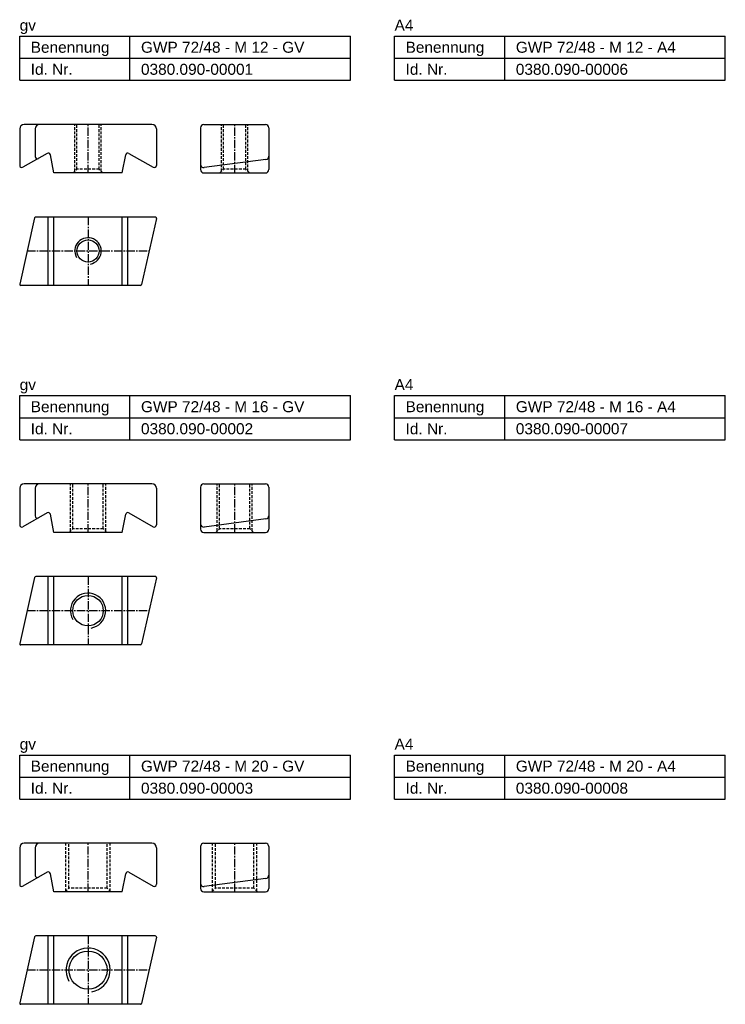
# Model space of a CAD drawing. Header units: millimetres. Extents: x 552 to 872, y 1696 to 2143.
import ezdxf

# ---------------------------------------------------------------- set-up
doc = ezdxf.new("R2010")
doc.units = ezdxf.units.MM
doc.header["$LTSCALE"] = 5
doc.linetypes.add('MITTE2', pattern=[1.125, 0.75, -0.125, 0.125, -0.125])
doc.linetypes.add('VERDECKT', pattern=[0.375, 0.25, -0.125])
doc.layers.add('HALFEN', color=2, linetype='CONTINUOUS')
doc.styles.add('ARIAL50', font='ARIAL.TTF', dxfattribs={"height": 5})

msp = doc.modelspace()

# ---------------------------------------------------------------- linework, layer by layer
at = {"layer": 'HALFEN'}
for p, q in [((552.25, 2135.33), (702.25, 2135.33)), ((552.25, 2115.33), (552.25, 2135.33)), ((602.25, 2115.33), (602.25, 2135.33)), ((702.25, 2115.33), (702.25, 2135.33)), ((722.25, 2135.33), (872.25, 2135.33)), ((722.25, 2115.33), (722.25, 2135.33)), ((772.25, 2115.33), (772.25, 2135.33)), ((872.25, 2115.33), (872.25, 2135.33)), ((552.25, 2125.33), (702.25, 2125.33)), ((722.25, 2125.33), (872.25, 2125.33)), ((552.25, 2115.33), (702.25, 2115.33)), ((722.25, 2115.33), (872.25, 2115.33)), ((612.25, 2095.33), (554.25, 2095.33)), ((635.75, 2095.33), (663.75, 2095.33)), ((552.25, 2093.33), (552.25, 2076.75)), ((559.25, 2093.33), (559.25, 2080.79)), ((614.25, 2093.33), (614.25, 2076.75)), ((634.25, 2093.83), (634.25, 2074.83)), ((665.25, 2093.83), (665.25, 2074.83)), ((564.68, 2082.19), (553.75, 2075.88)), ((567.75, 2073.33), (566.16, 2081.52)), ((598.75, 2073.33), (600.34, 2081.52)), ((601.82, 2082.19), (612.75, 2075.88)), ((663.94, 2079.41), (635.94, 2075.76)), ((598.75, 2073.33), (567.75, 2073.33)), ((635.75, 2073.33), (663.75, 2073.33)), ((559.04, 2052.94), (552.26, 2022.94)), ((613.75, 2053.33), (559.52, 2053.33)), ((565.18, 2022.33), (565.18, 2053.33)), ((567.75, 2022.33), (567.75, 2053.33)), ((598.75, 2022.33), (598.75, 2053.33)), ((601.32, 2022.33), (601.32, 2053.33)), ((614.24, 2052.72), (607.46, 2022.72)), ((606.98, 2022.33), (552.75, 2022.33)), ((552.25, 1972.33), (702.25, 1972.33)), ((552.25, 1952.33), (552.25, 1972.33)), ((602.25, 1952.33), (602.25, 1972.33)), ((702.25, 1952.33), (702.25, 1972.33)), ((722.25, 1972.33), (872.25, 1972.33)), ((722.25, 1952.33), (722.25, 1972.33)), ((772.25, 1952.33), (772.25, 1972.33)), ((872.25, 1952.33), (872.25, 1972.33)), ((552.25, 1962.33), (702.25, 1962.33)), ((722.25, 1962.33), (872.25, 1962.33)), ((552.25, 1952.33), (702.25, 1952.33)), ((722.25, 1952.33), (872.25, 1952.33)), ((552.25, 1930.33), (552.25, 1913.75)), ((612.25, 1932.33), (554.25, 1932.33)), ((559.25, 1930.33), (559.25, 1917.79)), ((614.25, 1930.33), (614.25, 1913.75)), ((634.25, 1930.83), (634.25, 1911.83)), ((635.75, 1932.33), (663.75, 1932.33)), ((665.25, 1930.83), (665.25, 1911.83)), ((564.68, 1919.19), (553.75, 1912.88)), ((567.75, 1910.33), (566.16, 1918.52)), ((598.75, 1910.33), (600.34, 1918.52)), ((601.82, 1919.19), (612.75, 1912.88)), ((663.94, 1916.41), (635.94, 1912.76)), ((598.75, 1910.33), (567.75, 1910.33)), ((635.75, 1910.33), (663.75, 1910.33)), ((559.04, 1889.94), (552.26, 1859.94)), ((613.75, 1890.33), (559.52, 1890.33)), ((565.18, 1859.33), (565.18, 1890.33)), ((567.75, 1859.33), (567.75, 1890.33)), ((598.75, 1859.33), (598.75, 1890.33)), ((601.32, 1859.33), (601.32, 1890.33)), ((614.24, 1889.72), (607.46, 1859.72)), ((606.98, 1859.33), (552.75, 1859.33)), ((552.25, 1809.33), (702.25, 1809.33)), ((552.25, 1789.33), (552.25, 1809.33)), ((602.25, 1789.33), (602.25, 1809.33)), ((702.25, 1789.33), (702.25, 1809.33)), ((722.25, 1809.33), (872.25, 1809.33)), ((722.25, 1789.33), (722.25, 1809.33)), ((772.25, 1789.33), (772.25, 1809.33)), ((872.25, 1789.33), (872.25, 1809.33)), ((552.25, 1799.33), (702.25, 1799.33)), ((722.25, 1799.33), (872.25, 1799.33)), ((552.25, 1789.33), (702.25, 1789.33)), ((722.25, 1789.33), (872.25, 1789.33)), ((612.25, 1769.33), (554.25, 1769.33)), ((635.75, 1769.33), (663.75, 1769.33)), ((552.25, 1767.33), (552.25, 1750.75)), ((559.25, 1767.33), (559.25, 1754.79)), ((614.25, 1767.33), (614.25, 1750.75)), ((634.25, 1767.83), (634.25, 1748.83)), ((665.25, 1767.83), (665.25, 1748.83)), ((564.68, 1756.19), (553.75, 1749.88)), ((567.75, 1747.33), (566.16, 1755.52)), ((598.75, 1747.33), (600.34, 1755.52)), ((601.82, 1756.19), (612.75, 1749.88)), ((663.94, 1753.41), (635.94, 1749.76)), ((598.75, 1747.33), (567.75, 1747.33)), ((635.75, 1747.33), (663.75, 1747.33)), ((559.04, 1726.94), (552.26, 1696.94)), ((613.75, 1727.33), (559.52, 1727.33)), ((565.18, 1696.33), (565.18, 1727.33)), ((567.75, 1696.33), (567.75, 1727.33)), ((598.75, 1696.33), (598.75, 1727.33)), ((601.32, 1696.33), (601.32, 1727.33)), ((614.24, 1726.72), (607.46, 1696.72)), ((606.98, 1696.33), (552.75, 1696.33))]:
    msp.add_line(p, q, dxfattribs=at)
at = {"layer": 'HALFEN', "color": 1, "linetype": 'VERDECKT'}
for p, q in [((577.25, 2074.05), (577.25, 2095.33)), ((578.2, 2075), (578.2, 2095.33)), ((588.3, 2075), (588.3, 2095.33)), ((589.25, 2074.05), (589.25, 2095.33)), ((643.75, 2074.05), (643.75, 2095.33)), ((644.7, 2075), (644.7, 2095.33)), ((654.8, 2075), (654.8, 2095.33)), ((655.75, 2074.05), (655.75, 2095.33)), ((576.52, 2073.33), (578.2, 2075)), ((588.3, 2075), (578.2, 2075)), ((589.98, 2073.33), (588.3, 2075)), ((643.02, 2073.33), (644.7, 2075)), ((654.8, 2075), (644.7, 2075)), ((656.48, 2073.33), (654.8, 2075)), ((575.25, 1910.92), (575.25, 1932.33)), ((576.33, 1912), (576.33, 1932.33)), ((590.17, 1912), (590.17, 1932.33)), ((591.25, 1910.92), (591.25, 1932.33)), ((641.75, 1910.92), (641.75, 1932.33)), ((642.83, 1912), (642.83, 1932.33)), ((656.67, 1912), (656.67, 1932.33)), ((657.75, 1910.92), (657.75, 1932.33)), ((574.66, 1910.33), (576.33, 1912)), ((590.17, 1912), (576.33, 1912)), ((591.84, 1910.33), (590.17, 1912)), ((641.16, 1910.33), (642.83, 1912)), ((656.67, 1912), (642.83, 1912)), ((658.34, 1910.33), (656.67, 1912)), ((573.25, 1747.65), (573.25, 1769.33)), ((574.6, 1749), (574.6, 1769.33)), ((591.9, 1749), (591.9, 1769.33)), ((593.25, 1747.65), (593.25, 1769.33)), ((639.75, 1747.65), (639.75, 1769.33)), ((641.1, 1749), (641.1, 1769.33)), ((658.4, 1749), (658.4, 1769.33)), ((659.75, 1747.65), (659.75, 1769.33)), ((572.93, 1747.33), (574.6, 1749)), ((591.9, 1749), (574.6, 1749)), ((593.57, 1747.33), (591.9, 1749)), ((639.43, 1747.33), (641.1, 1749)), ((658.4, 1749), (641.1, 1749)), ((660.07, 1747.33), (658.4, 1749))]:
    msp.add_line(p, q, dxfattribs=at)
at = {"layer": 'HALFEN', "color": 1, "linetype": 'MITTE2'}
for p, q in [((583.25, 2073.33), (583.25, 2095.33)), ((649.75, 2073.33), (649.75, 2095.33)), ((583.25, 2053.33), (583.25, 2022.33)), ((555.65, 2037.94), (610.9, 2037.94)), ((583.25, 1910.33), (583.25, 1932.33)), ((649.75, 1910.33), (649.75, 1932.33)), ((583.25, 1890.33), (583.25, 1859.33)), ((555.65, 1874.94), (610.9, 1874.94)), ((583.25, 1747.33), (583.25, 1769.33)), ((649.75, 1747.33), (649.75, 1769.33)), ((583.25, 1727.33), (583.25, 1696.33)), ((555.65, 1711.94), (610.9, 1711.94))]:
    msp.add_line(p, q, dxfattribs=at)
at = {"layer": 'HALFEN'}
for centre, radius in [((583.25, 2037.94), 5.05), ((583.25, 1874.83), 6.92), ((583.25, 1711.83), 8.65)]:
    msp.add_circle(centre, radius, dxfattribs=at)
for centre, radius, start, end in [((554.25, 2093.33), 2, 90, 180), ((561.25, 2093.33), 2, 90, 180), ((612.25, 2093.33), 2, 0, 90), ((635.75, 2093.83), 1.5, 90, 180), ((663.75, 2093.83), 1.5, 0, 90), ((560.25, 2080.79), 1, 180, 300), ((565.18, 2081.33), 1, 11.0035, 120), ((601.32, 2081.33), 1, 60, 168.9965), ((663.75, 2080.9), 1.5, 277.4277, 360), ((553.25, 2076.75), 1, 180, 300), ((613.25, 2076.75), 1, 240, 0), ((635.75, 2077.25), 1.5, 180, 277.4277), ((635.75, 2074.83), 1.5, 180, 270), ((663.75, 2074.83), 1.5, 270, 360), ((559.52, 2052.83), 0.5, 90, 167.2756), ((613.75, 2052.83), 0.5, 347.2756, 90), ((552.75, 2022.83), 0.5, 167.2756, 270), ((606.98, 2022.83), 0.5, 270, 347.2756), ((554.25, 1930.33), 2, 90, 180), ((561.25, 1930.33), 2, 90, 180), ((612.25, 1930.33), 2, 0, 90), ((635.75, 1930.83), 1.5, 90, 180), ((663.75, 1930.83), 1.5, 0, 90), ((560.25, 1917.79), 1, 180, 300), ((565.18, 1918.33), 1, 11.0035, 120), ((601.32, 1918.33), 1, 60, 168.9965), ((663.75, 1917.9), 1.5, 277.4277, 360), ((553.25, 1913.75), 1, 180, 300), ((613.25, 1913.75), 1, 240, 0), ((635.75, 1914.25), 1.5, 180, 277.4277), ((635.75, 1911.83), 1.5, 180, 270), ((663.75, 1911.83), 1.5, 270, 360), ((559.52, 1889.83), 0.5, 90, 167.2756), ((613.75, 1889.83), 0.5, 347.2756, 90), ((552.75, 1859.83), 0.5, 167.2756, 270), ((606.98, 1859.83), 0.5, 270, 347.2756), ((554.25, 1767.33), 2, 90, 180), ((561.25, 1767.33), 2, 90, 180), ((612.25, 1767.33), 2, 0, 90), ((635.75, 1767.83), 1.5, 90, 180), ((663.75, 1767.83), 1.5, 0, 90), ((560.25, 1754.79), 1, 180, 300), ((565.18, 1755.33), 1, 11.0035, 120), ((601.32, 1755.33), 1, 60, 168.9965), ((663.75, 1754.9), 1.5, 277.4277, 360), ((553.25, 1750.75), 1, 180, 300), ((613.25, 1750.75), 1, 240, 0), ((635.75, 1751.25), 1.5, 180, 277.4277), ((635.75, 1748.83), 1.5, 180, 270), ((663.75, 1748.83), 1.5, 270, 360), ((559.52, 1726.83), 0.5, 90, 167.2756), ((613.75, 1726.83), 0.5, 347.2756, 90), ((552.75, 1696.83), 0.5, 167.2756, 270), ((606.98, 1696.83), 0.5, 270, 347.2756)]:
    msp.add_arc(centre, radius, start, end, dxfattribs=at)
at = {"layer": 'HALFEN', "color": 1}
for centre, radius in [((583.25, 2037.94), 6), ((583.25, 1874.83), 8), ((583.25, 1711.83), 10)]:
    msp.add_arc(centre, radius, 280, 210, dxfattribs=at)

# ---------------------------------------------------------------- texts
at = {"layer": 'HALFEN', "style": 'ARIAL50'}
for s, p in [('gv', (552.25, 2137.83)), ('A4', (722.25, 2137.83)), ('Benennung', (557.25, 2127.83)), ('GWP 72/48 - M 12 - GV', (607.25, 2127.83)), ('Benennung', (727.25, 2127.83)), ('GWP 72/48 - M 12 - A4', (777.25, 2127.83)), ('Id. Nr.', (557.25, 2117.83)), ('0380.090-00001', (607.25, 2117.83)), ('Id. Nr.', (727.25, 2117.83)), ('0380.090-00006', (777.25, 2117.83)), ('gv', (552.25, 1974.83)), ('A4', (722.25, 1974.83)), ('Benennung', (557.25, 1964.83)), ('GWP 72/48 - M 16 - GV', (607.25, 1964.83)), ('Benennung', (727.25, 1964.83)), ('GWP 72/48 - M 16 - A4', (777.25, 1964.83)), ('Id. Nr.', (557.25, 1954.83)), ('Id. Nr.', (727.25, 1954.83)), ('0380.090-00002', (607.25, 1954.83)), ('0380.090-00007', (777.25, 1954.83)), ('gv', (552.25, 1811.83)), ('A4', (722.25, 1811.83)), ('Benennung', (557.25, 1801.83)), ('GWP 72/48 - M 20 - GV', (607.25, 1801.83)), ('Benennung', (727.25, 1801.83)), ('GWP 72/48 - M 20 - A4', (777.25, 1801.83)), ('Id. Nr.', (557.25, 1791.83)), ('0380.090-00003', (607.25, 1791.83)), ('Id. Nr.', (727.25, 1791.83)), ('0380.090-00008', (777.25, 1791.83))]:
    msp.add_text(s, height=5, dxfattribs=at).set_placement(p)

doc.saveas('drawing.dxf')
